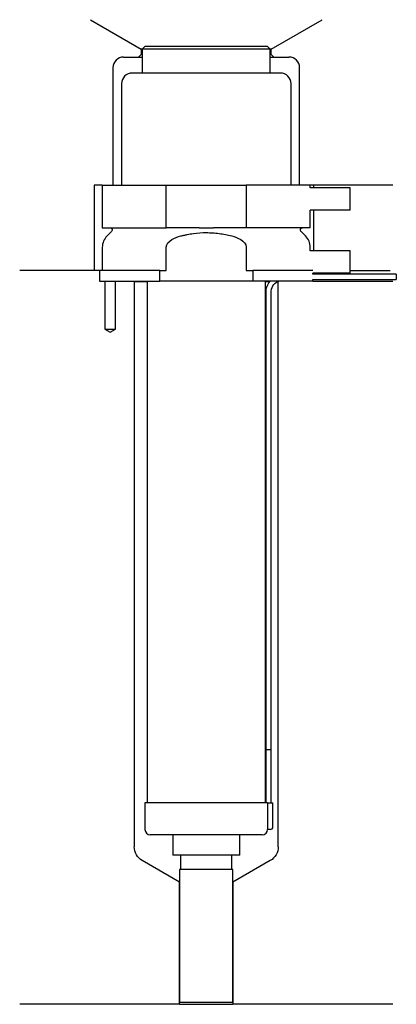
# Model space of a CAD drawing. Header units: millimetres. Extents: x 37 to 108, y 197 to 382.
import ezdxf

# ---------------------------------------------------------------- set-up
doc = ezdxf.new("R2010")
doc.units = ezdxf.units.MM
for name, color, linetype in [('201', 7, 'Continuous'), ('30', 7, 'Continuous'), ('32', 7, 'Continuous')]:
    doc.layers.add(name, color=color, linetype=linetype)

msp = doc.modelspace()

# ---------------------------------------------------------------- linework, layer by layer
at = {"layer": '201', "color": 113}
for p, q in [((50.48, 381.9), (60.01, 376.4)), ((84.41, 376.4), (93.93, 381.9)), ((56.71, 374.9), (59.51, 374.9)), ((60.01, 375.4), (59.51, 374.9)), ((59.51, 374.9), (60.21, 374.9)), ((60.01, 376.4), (60.01, 375.4)), ((60.21, 376.4), (60.01, 376.4)), ((60.21, 375.4), (60.01, 375.4)), ((84.41, 376.4), (84.21, 376.4)), ((84.41, 375.4), (84.21, 375.4)), ((84.21, 374.9), (84.91, 374.9)), ((84.41, 375.4), (84.41, 376.4)), ((84.91, 374.9), (84.41, 375.4)), ((84.91, 374.9), (87.71, 374.9)), ((54.71, 372.9), (54.71, 350.9)), ((89.71, 350.9), (89.71, 372.9)), ((52.71, 350.9), (51.21, 350.9)), ((51.21, 350.9), (51.21, 334.9)), ((107.21, 350.9), (91.71, 350.9)), ((92.33, 350.9), (92.33, 350.4)), ((92.33, 346.2), (92.33, 338.6)), ((51.21, 334.9), (37.21, 334.9)), ((52.21, 334.9), (37.21, 334.9)), ((52.21, 334.9), (52.21, 332.9)), ((99.21, 334.9), (106.69, 334.9)), ((99.21, 334.9), (106.69, 334.9)), ((53.21, 332.9), (53.21, 323.9)), ((55.21, 323.9), (55.21, 332.9)), ((58.61, 332.9), (58.71, 332.8)), ((58.71, 332.8), (58.71, 226.87)), ((58.71, 332.8), (61.11, 332.8)), ((83.31, 332.8), (84.06, 332.8)), ((85.5, 332.8), (85.71, 332.8)), ((85.71, 332.8), (85.81, 332.9)), ((85.71, 226.87), (85.71, 332.8)), ((92.21, 332.9), (107.21, 332.9)), ((53.21, 323.9), (54.21, 323.32)), ((54.21, 323.32), (55.21, 323.9)), ((67.21, 220.23), (60.21, 224.27)), ((84.21, 224.27), (77.21, 220.23)), ((67.21, 197.33), (67.21, 220.23)), ((77.21, 220.23), (77.21, 197.33)), ((67.21, 197.33), (37.21, 197.33)), ((67.21, 197.33), (77.21, 197.33)), ((107.21, 197.33), (77.21, 197.33))]:
    msp.add_line(p, q, dxfattribs=at)
for centre, start, end in [((56.71, 372.9), 90, 180), ((87.71, 372.9), 0, 90)]:
    msp.add_arc(centre, 2, start, end, dxfattribs=at)
at = {"layer": '201', "color": 113, "extrusion": (0, 0, -1)}
for centre, start, end in [((-61.71, 226.87), 300, 360), ((-82.71, 226.87), 180, 240)]:
    msp.add_arc(centre, 3, start, end, dxfattribs=at)
at = {"layer": '30', "color": 113}
for p, q in [((60.71, 376.9), (60.21, 376.4)), ((83.71, 376.9), (60.71, 376.9)), ((84.21, 376.4), (83.71, 376.9)), ((84.21, 376.4), (60.21, 376.4)), ((60.21, 376.4), (60.21, 371.9)), ((84.21, 371.9), (84.21, 376.4)), ((86.11, 371.9), (58.31, 371.9)), ((56.31, 369.9), (56.31, 350.9)), ((88.11, 350.9), (88.11, 369.9)), ((52.71, 350.9), (64.71, 350.9)), ((52.71, 350.9), (52.71, 342.9)), ((64.71, 342.9), (64.71, 350.9)), ((64.71, 350.9), (79.71, 350.9)), ((91.71, 350.9), (79.71, 350.9)), ((79.71, 350.9), (79.71, 342.9)), ((91.71, 350.4), (91.71, 350.9)), ((91.71, 342.9), (91.71, 346.2)), ((52.71, 342.9), (64.71, 342.9)), ((54.44, 342.22), (53.59, 341.37)), ((70.87, 342.9), (64.71, 342.9)), ((79.71, 342.9), (73.55, 342.9)), ((91.71, 342.9), (79.71, 342.9)), ((90.83, 341.37), (89.98, 342.22)), ((52.71, 339.24), (52.71, 334.9)), ((64.71, 334.9), (64.71, 339.24)), ((79.71, 339.24), (79.71, 334.9)), ((91.71, 338.6), (91.71, 339.24)), ((52.21, 334.9), (52.21, 332.9)), ((63.49, 334.9), (52.21, 334.9)), ((63.49, 334.9), (64.71, 334.9)), ((63.49, 332.9), (63.49, 334.9)), ((79.71, 334.9), (80.93, 334.9)), ((80.93, 334.9), (80.93, 332.9)), ((92.17, 334.9), (80.93, 334.9)), ((92.21, 334.2), (92.21, 334.4)), ((107.86, 334.2), (92.21, 334.2)), ((107.86, 334.2), (107.86, 333.2)), ((52.21, 332.9), (63.49, 332.9)), ((53.21, 332.9), (53.21, 323.9)), ((55.21, 323.9), (55.21, 332.9)), ((61.11, 332.9), (61.11, 235.1)), ((80.93, 332.9), (63.49, 332.9)), ((92.21, 332.9), (80.93, 332.9)), ((83.31, 235.1), (83.31, 332.9)), ((92.21, 332.9), (92.21, 333.2)), ((92.21, 333.2), (107.86, 333.2)), ((83.36, 330.7), (83.36, 245.1)), ((84.36, 245.1), (84.36, 330.7)), ((53.21, 323.9), (55.21, 323.9)), ((83.36, 245.1), (84.36, 245.1)), ((83.36, 245.1), (83.36, 235.1)), ((83.36, 245.1), (84.36, 245.1)), ((84.36, 235.1), (84.36, 245.1)), ((83.68, 235.1), (60.71, 235.1)), ((60.71, 235.1), (60.71, 230.1)), ((83.68, 235.1), (83.68, 230.6)), ((83.68, 235.1), (84.71, 235.1)), ((84.71, 230.6), (84.71, 235.1)), ((82.71, 229.1), (61.71, 229.1)), ((65.91, 229.1), (65.91, 225.28)), ((78.51, 225.28), (78.51, 229.1)), ((84.21, 230.1), (83.7, 230.1)), ((78.51, 225.28), (65.91, 225.28)), ((67.4, 225.28), (67.4, 222.58)), ((77.01, 222.58), (77.01, 225.28)), ((67.21, 222.58), (67.21, 197.68)), ((77.21, 222.58), (67.21, 222.58)), ((77.21, 197.68), (77.21, 222.58)), ((77.21, 197.68), (67.21, 197.68))]:
    msp.add_line(p, q, dxfattribs=at)
for centre, radius, start, end in [((58.31, 369.9), 2, 90, 180), ((86.11, 369.9), 2, 0, 90), ((55.71, 339.24), 3, 135, 180), ((88.71, 339.24), 3, 0, 45), ((86.86, 330.7), 3.5, 141.0539, 180), ((61.71, 230.1), 1, 180, 270), ((82.71, 230.1), 1, -90, 0), ((84.21, 230.6), 0.5, -90, 0)]:
    msp.add_arc(centre, radius, start, end, dxfattribs=at)
at = {"layer": '30', "color": 113, "extrusion": (0, 0, -1)}
for centre, radius, start, end in [((-54.16, 342.5), 0.4, 90, 225), ((-90.26, 342.5), 0.4, -45, 90), ((-86.86, 330.7), 2.5, 0, 61.6416)]:
    msp.add_arc(centre, radius, start, end, dxfattribs=at)
at = {"layer": '30', "color": 113}
for points, knots in [([(67.44, 341.37), (67.63, 341.42), (67.83, 341.46), (68.22, 341.55), (68.42, 341.59), (69.01, 341.71), (69.41, 341.77), (70.6, 341.93), (71.4, 341.99), (72.41, 341.99), (72.61, 341.98), (73.02, 341.97), (73.22, 341.96), (73.82, 341.92), (74.22, 341.88), (75.42, 341.72), (76.2, 341.56), (76.98, 341.37)], [0, 0, 0, 0, 0.0625, 0.0625, 0.125, 0.125, 0.25, 0.25, 0.5, 0.5, 0.5625, 0.5625, 0.625, 0.625, 0.75, 0.75, 1, 1, 1, 1]), ([(70.87, 342.9), (71.31, 342.9), (71.76, 342.9), (72.32, 342.9), (72.43, 342.9), (72.65, 342.9), (72.77, 342.9), (73.1, 342.9), (73.33, 342.9), (73.55, 342.9)], [0, 0, 0, 0, 0.5, 0.5, 0.625, 0.625, 0.75, 0.75, 1, 1, 1, 1]), ([(64.71, 339.24), (64.71, 339.86), (65.21, 340.37), (66.26, 341.01), (66.84, 341.21), (67.44, 341.37)], [0, 0, 0, 0, 0.5, 0.5, 1, 1, 1, 1]), ([(76.98, 341.37), (77.57, 341.21), (78.16, 341.01), (79.21, 340.36), (79.71, 339.86), (79.71, 339.24)], [0, 0, 0, 0, 0.5, 0.5, 1, 1, 1, 1]), ([(83.68, 230.6), (83.68, 230.55), (83.68, 230.49), (83.68, 230.39), (83.68, 230.34), (83.69, 230.25), (83.69, 230.21), (83.69, 230.15), (83.7, 230.13), (83.7, 230.12), (83.7, 230.11), (83.7, 230.1)], [0, 0, 0, 0, 0.208381, 0.208381, 0.416996, 0.416996, 0.625825, 0.625825, 0.83609, 0.83609, 1, 1, 1, 1])]:
    msp.add_open_spline(points, degree=3, knots=knots, dxfattribs=at)
at = {"layer": '32', "color": 113}
for p, q in [((99.21, 350.4), (91.67, 350.4)), ((99.21, 346.2), (99.21, 350.4)), ((99.21, 346.2), (91.67, 346.2)), ((99.21, 338.6), (91.67, 338.6)), ((99.21, 334.4), (99.21, 338.6)), ((99.21, 334.4), (92.17, 334.4))]:
    msp.add_line(p, q, dxfattribs=at)

doc.saveas('drawing.dxf')
